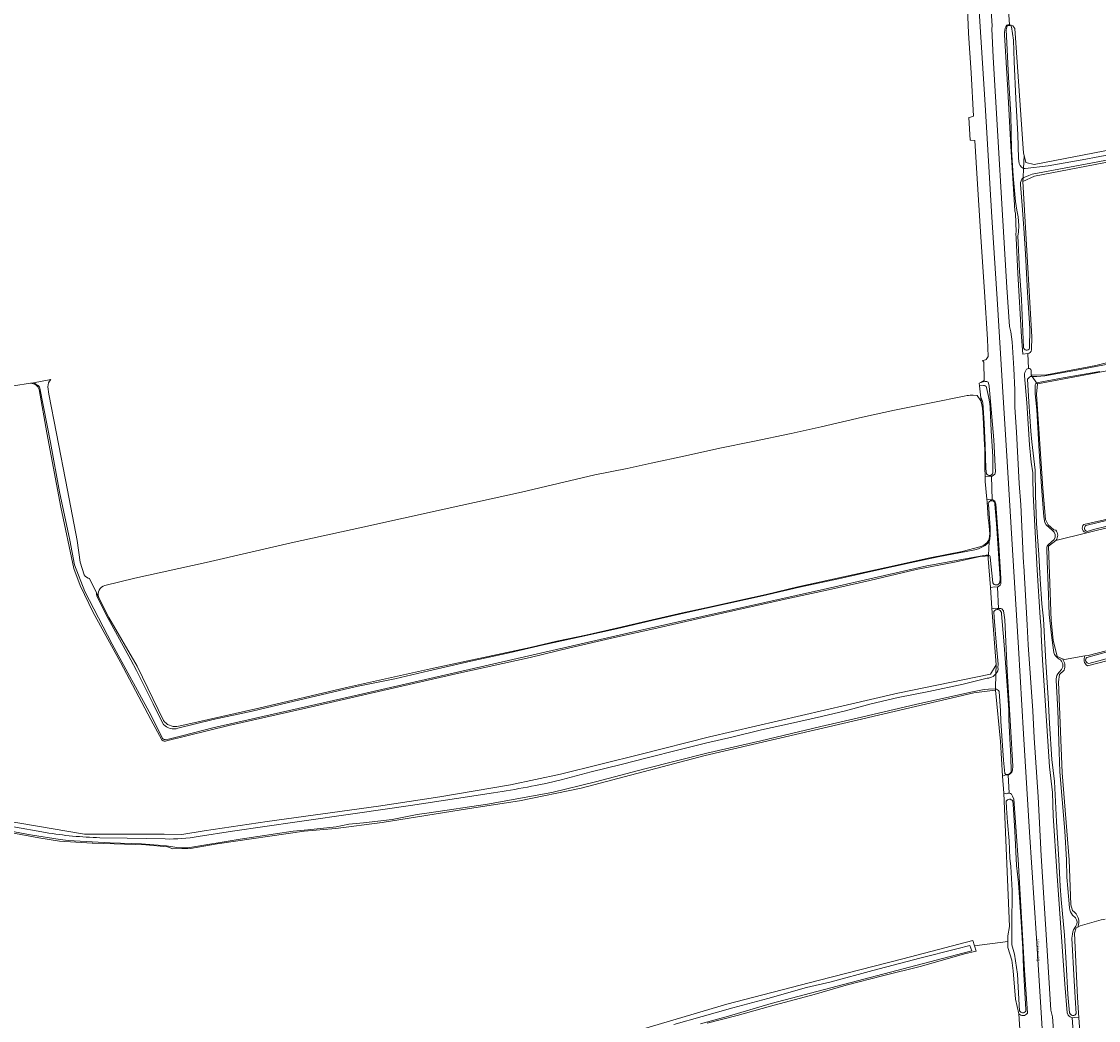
# Model space of a CAD drawing. Header units: metres. Extents: x 149984 to 156489, y 469398 to 478068.
# Tile 11 of 256: x 150955 to 151267, y 471612 to 471901. Entities that reach past the tile are written whole.
import ezdxf
from ezdxf.enums import TextEntityAlignment as Align

# ---------------------------------------------------------------- set-up
doc = ezdxf.new("R2010")
doc.units = ezdxf.units.M
doc.header["$LTSCALE"] = 0.75
for name, color, linetype, lineweight in [('B-WE-GR-GRAS-GV', 252, 'Continuous', 13), ('B-WE-OG-TERREIN_ERF-GV', 252, 'Continuous', 18), ('B-WE-OG-TERREIN_OEVER-GV', 252, 'Continuous', 18), ('B-WE-OG-TOPOGRAFIE-T18', 7, 'Continuous', 18), ('B-WE-OG-WATER-GV', 252, 'Continuous', 18), ('B-WE-OG-WATER_SLOOT-GV', 252, 'Continuous', 18), ('B-WE-OG-WEG-GV', 252, 'Continuous', 18), ('B-WE-VH-GESLOTENVERHARDING_ASFALT-GV', 252, 'Continuous', 18)]:
    doc.layers.add(name, color=color, linetype=linetype, lineweight=lineweight)
doc.styles.add('NLCS-ISO-M500-T18', font='NLCS-ISO.ttf', dxfattribs={"height": 0.9})

msp = doc.modelspace()

# ---------------------------------------------------------------- linework, layer by layer
at = {"layer": 'B-WE-GR-GRAS-GV', "flags": 128}
for points in [[(151240.505, 471907.575), (151241.025, 471900.28)], [(151242.504, 471899.228), (151245.021, 471863.095), (151245.188, 471862.46), (151245.735, 471860.371), (151248.116, 471859.815), (151271.149, 471864.246), (151298.863, 471869.577), (151301.245, 471869.842), (151384.853, 471866.931), (151558.684, 471862.698), (151591.81, 471861.879), (151637.53, 471860.184), (151650.23, 471859.736), (151652.691, 471860.926), (151652.988, 471886.188)], [(151658.487, 471848.818), (151658.384, 471850.187), (151657.352, 471855.038), (151655.597, 471856.38), (151580.143, 471858.651), (151510.056, 471860.302), (151416.848, 471862.16), (151313.214, 471865.773), (151300.312, 471866.392), (151292.88, 471865.05), (151248.185, 471856.483), (151244.882, 471854.935), (151246.987, 471818.217), (151247.462, 471809.931), (151247.391, 471806.121)], [(151247.284, 471800.261), (151247.256, 471798.783), (151251.695, 471798.886), (151265.986, 471801.549), (151278.993, 471804.857), (151286.289, 471806.26), (151293.413, 471807.629), (151298.058, 471807.93), (151304.42, 471808.406), (151315.162, 471808.254), (151322.461, 471808.438), (151329.678, 471807.963), (151395.277, 471806.374), (151490.96, 471803.324), (151585.82, 471801.466), (151590.265, 471801.369), (151606.784, 471801.308), (151616.466, 471801.324), (151633.206, 471800.876), (151645.505, 471800.169), (151657.042, 471799.918), (151660.139, 471801.26), (151660.552, 471821.491), (151658.925, 471843.023)], [(151246.25, 471805.024), (151246.516, 471800.732)], [(151585.532, 471757.55), (151586.027, 471759.742), (151586.279, 471771.283), (151585.885, 471782.465), (151585.904, 471783.041), (151586.25, 471793.282), (151586.426, 471798.514), (151583.253, 471798.923), (151500.415, 471800.317), (151314.69, 471805.816), (151303.24, 471805.456), (151296.658, 471804.825), (151288.814, 471803.743), (151249.055, 471796.26), (151248.784, 471793.284), (151250.587, 471765.966), (151251.399, 471756.951), (151252.21, 471755.418), (151253.833, 471753.975), (151254.358, 471753.905)], [(150957.464, 471796.432), (150952.452, 471795.666), (150935.402, 471792.448), (150897.835, 471784.508), (150884.391, 471781.655)], [(150995.503, 471693.094), (150992.301, 471699.001), (150983.504, 471715.636), (150975.586, 471730.009), (150971.823, 471737.835), (150969.995, 471742.811), (150966.227, 471760.546), (150962.176, 471782.094), (150959.962, 471794.672)], [(151228.682, 471792.904), (151227.835, 471792.697), (151218.312, 471790.746), (151207.704, 471788.624), (151198.366, 471786.612), (151186.425, 471783.82), (151177.742, 471781.921), (151166.625, 471779.566), (151157.065, 471777.624), (151147.091, 471775.415), (151137.148, 471773.299), (151130.259, 471771.788), (151120.841, 471769.892), (151099.621, 471764.887), (151077.187, 471759.931), (151053.65, 471754.752), (151032.943, 471750.175), (151008.322, 471744.495), (150987.663, 471739.965), (150978.971, 471737.844)], [(151233.909, 471769.407), (151233.877, 471772.041), (151233.796, 471777.492), (151233.78, 471778.555), (151233.339, 471786.62), (151233.179, 471789.271), (151232.878, 471790.637), (151232.713, 471791.384), (151231.628, 471792.867), (151230.444, 471792.986)], [(151234.469, 471750.286), (151235.096, 471751.201), (151235.112, 471751.341), (151235.283, 471752.862), (151234.954, 471756.064), (151234.831, 471757.261), (151234.467, 471762.119), (151234.398, 471762.861), (151233.926, 471767.951), (151233.909, 471769.407)], [(151262.464, 471755.523), (151268.451, 471756.878), (151277.2, 471759.042), (151287.487, 471761.552), (151294.372, 471762.903)], [(151285.29, 471758.543), (151263.373, 471753.147), (151254.4, 471750.937), (151252.316, 471749.283), (151253.066, 471727.712), (151253.606, 471722.031), (151254.797, 471717.269), (151256.345, 471716.64), (151256.913, 471716.409), (151262.83, 471717.432), (151263.793, 471717.599), (151279.006, 471721.568)], [(151254.4, 471750.937), (151263.373, 471753.147)], [(150999.838, 471696.991), (151002.141, 471697.457), (151023.538, 471702.353), (151048.908, 471708.304), (151073.232, 471713.724), (151102.104, 471719.904), (151109.851, 471721.698), (151118.313, 471723.488), (151127.118, 471725.515), (151136.268, 471727.598), (151146.239, 471729.939), (151154.424, 471731.666), (151162.57, 471733.489), (151170.498, 471735.22), (151179.643, 471737.427), (151192.912, 471740.364), (151205.226, 471743.089), (151217.914, 471745.901), (151227.267, 471747.737), (151232.395, 471749.069)], [(150944.558, 471670.655), (150973.069, 471665.804), (150987.878, 471665.804), (150996.134, 471665.804), (151001.24, 471665.719), (151007.708, 471666.74), (151026.007, 471669.464), (151058.263, 471673.89), (151075.934, 471676.62), (151096.449, 471680.063), (151110.963, 471683.152), (151134.289, 471688.949), (151154.116, 471694.042), (151194.015, 471703.254), (151208.609, 471706.685), (151235.458, 471712.188), (151237.075, 471714.827), (151235.877, 471731.29), (151235.439, 471737.312), (151234.83, 471745.674), (151234.777, 471746.402), (151233.915, 471746.34), (151232.487, 471746.237), (151231.598, 471746.019), (151225.061, 471744.657), (151213.978, 471742.534), (151200.503, 471739.304), (151188.603, 471736.571), (151177.366, 471734.171), (151162.978, 471731.022), (151150.628, 471728.181), (151138.813, 471725.536), (151126.611, 471722.756), (151113.612, 471719.755), (151102.112, 471717.023), (151081.491, 471712.477), (151059.517, 471707.413), (151036.326, 471702.142), (151014.822, 471697.294), (150996.849, 471692.84)], [(150977.173, 471734.422), (150978.186, 471732.356), (150980.126, 471728.583), (150988.27, 471714.447), (150995.908, 471698.777)], [(151479.249, 471642.472), (151479.932, 471655.028), (151480.711, 471669.362), (151481.756, 471685.235), (151483.27, 471714.788), (151482.797, 471715.798), (151481.808, 471716.458), (151303.761, 471720.792), (151298.435, 471720.807), (151291.856, 471720.583), (151286.896, 471720.218), (151282.98, 471719.643), (151263.531, 471714.618)], [(151262.83, 471717.432), (151256.913, 471716.409), (151256.345, 471716.64)], [(151256.843, 471713.284), (151255.463, 471712.02), (151255.202, 471709.932), (151256.247, 471683.564), (151258.217, 471658.344), (151258.701, 471645.344), (151259.275, 471643.673)], [(151129.745, 471607.844), (151159.108, 471616.525), (151185.576, 471623.419), (151210.087, 471629.632), (151230.343, 471634.994), (151230.815, 471633.427), (151240.529, 471634.691), (151240.529, 471636.327), (151240.993, 471639.055), (151239.323, 471677.633), (151238.999, 471682.593), (151238.343, 471692.612), (151236.897, 471707.506), (151236.045, 471707.421), (151230.684, 471706.74), (151196.896, 471698.825), (151152.81, 471688.612), (151116.894, 471679.165), (151099.021, 471675.505), (151084.553, 471673.207), (151059.276, 471669.207), (151045.829, 471667.42), (151036.637, 471666.654), (151011.53, 471662.995), (151003.785, 471661.633), (150998.623, 471661.565), (150997.147, 471662.143), (150990.849, 471662.739), (150975.444, 471663.165), (150975.236, 471663.189), (150965.817, 471663.793), (150959.835, 471664.74), (150945.113, 471667.421)], [(151267.525, 471640.945), (151261.468, 471639.236), (151260.787, 471638.889), (151260.278, 471638.63), (151259.838, 471637.148), (151260.656, 471618.503), (151261.051, 471612.604), (151261.32, 471608.587), (151261.422, 471607.066), (151262.076, 471591.877), (151262.572, 471589.812), (151263.496, 471588.786), (151264.089, 471588.674), (151265.168, 471588.47), (151271.959, 471588.823)], [(151260.787, 471638.889), (151261.468, 471639.236), (151267.525, 471640.945), (151268.676, 471641.197)], [(151244.254, 471604.797), (151243.674, 471613.781), (151242.691, 471618.016), (151242.003, 471626.176), (151241.645, 471629.319), (151240.529, 471632.944), (151240.529, 471634.691), (151230.815, 471633.427), (151231.287, 471631.86), (151227.982, 471631.161), (151215.508, 471627.57), (151204.205, 471624.79), (151193.708, 471622.002), (151184.445, 471619.333), (151171.768, 471615.929), (151162.116, 471613.282), (151153.454, 471611.079)]]:
    msp.add_lwpolyline(points, dxfattribs=at)
at = {"layer": 'B-WE-GR-GRAS-GV'}
for points in [[(151241.025, 471900.28, -0.3030164), (151242.504, 471899.228)], [(151247.391, 471806.121, -0.3235011), (151246.25, 471805.024)], [(151246.516, 471800.732, -0.3188631), (151247.284, 471800.261)], [(150959.962, 471794.672, 0.3165159), (150957.464, 471796.432)], [(151230.444, 471792.986, 0.0103518), (151228.682, 471792.904)], [(151254.358, 471753.905, -0.3827305), (151254.4, 471750.937)], [(151263.373, 471753.147, -0.6534287), (151262.464, 471755.523)], [(151232.395, 471749.069, 0.1121914), (151234.469, 471750.286)], [(150978.971, 471737.844, 0.4376488), (150977.173, 471734.422)], [(151256.345, 471716.64, -0.2188462), (151256.843, 471713.284)], [(151263.531, 471714.618, -0.3979254), (151262.83, 471717.432)], [(150995.908, 471698.777, 0.2705522), (150999.838, 471696.991)], [(150996.849, 471692.84, -0.2977912), (150995.503, 471693.094)], [(151259.275, 471643.673, -0.353253), (151260.787, 471638.889)]]:
    msp.add_lwpolyline(points, format="xyb", dxfattribs=at)
at = {"layer": 'B-WE-OG-TERREIN_ERF-GV', "flags": 128}
for points in [[(151233.926, 471767.951), (151234.398, 471762.861), (151235.35, 471762.67), (151235.79, 471762.68), (151235.979, 471762.674), (151235.761, 471769.549), (151235.661, 471769.538), (151235.4, 471769.51), (151233.909, 471769.407)], [(151235.877, 471731.29), (151237.03, 471731.08), (151237.37, 471731.19), (151237.81, 471731.21), (151237.46, 471737.39), (151236.71, 471737.46), (151235.439, 471737.312)], [(151239.96, 471682.97), (151238.999, 471682.593), (151239.323, 471677.633), (151240.15, 471677.53), (151240.49, 471677.64), (151240.89, 471677.64), (151240.577, 471682.996), (151240.36, 471682.96)], [(151259.83, 471608.67), (151261.32, 471608.587), (151261.051, 471612.604), (151259.7, 471612.65), (151259.3, 471612.6), (151259.115, 471612.623), (151259.429, 471608.67)]]:
    msp.add_lwpolyline(points, close=True, dxfattribs=at)
at = {"layer": 'B-WE-OG-TERREIN_OEVER-GV', "flags": 128}
for points in [[(151241.025, 471900.28), (151240.48, 471900.28), (151240.22, 471900.16), (151239.91, 471899.76), (151239.69, 471899.29), (151239.53, 471898.21), (151239.49, 471897.45), (151240.47, 471881.4), (151241.36, 471865.02), (151242.44, 471848.15), (151242.49, 471846.28), (151242.68, 471845.78), (151242.91, 471840.2), (151242.86, 471839.8), (151242.88, 471838.48), (151243.35, 471828.25), (151244.49, 471809.89), (151244.85, 471804.89), (151246.25, 471805.024)], [(151245.081, 471806.855), (151244.858, 471811.474), (151244.471, 471820.717), (151243.862, 471828.892), (151243.423, 471839.183), (151243.549, 471840.203), (151243.705, 471842.119), (151243.537, 471844.679), (151243.061, 471846.585), (151242.724, 471849.102), (151242.09, 471856.533), (151241.606, 471864.045), (151241.332, 471874.219), (151240.704, 471885.159), (151240.177, 471895.101), (151240.06, 471898.86), (151240.172, 471899.621)], [(151241.582, 471899.764), (151242.182, 471895.812), (151242.285, 471889.657), (151242.836, 471878.852), (151243.38, 471868.527), (151243.563, 471861.712), (151243.679, 471860.783)], [(151245.034, 471858.67), (151245.188, 471862.46), (151245.021, 471863.095), (151242.504, 471899.228)], [(151276.055, 471862.456), (151266.092, 471860.511), (151255.282, 471858.435), (151247.564, 471857.022), (151246.588, 471856.634), (151244.923, 471855.947), (151244.882, 471854.935), (151248.185, 471856.483), (151292.88, 471865.05)], [(151271.149, 471864.246), (151248.116, 471859.815), (151245.735, 471860.371), (151245.188, 471862.46), (151245.034, 471858.67), (151245.482, 471858.631), (151252.143, 471859.475), (151262.076, 471861.177), (151272.27, 471863.071)], [(151244.171, 471854.045), (151244.61, 471847.993), (151245.088, 471841.347), (151245.625, 471833.904), (151246.164, 471822.721), (151246.84, 471812.283), (151246.789, 471806.585)], [(151247.391, 471806.121), (151247.462, 471809.931), (151246.987, 471818.217), (151244.882, 471854.935), (151244.923, 471855.947)], [(151278.993, 471804.857), (151265.986, 471801.549), (151251.695, 471798.886), (151247.256, 471798.783), (151247.517, 471798.417), (151248.887, 471798.443), (151251.247, 471798.584), (151261.486, 471800.397), (151271.041, 471802.278)], [(151246.516, 471800.732), (151246.16, 471800.65), (151245.89, 471800.57), (151245.6, 471799.92), (151245.42, 471799.56), (151245.33, 471799.14), (151245.3, 471798.62), (151245.97, 471790.75), (151246.82, 471778.64), (151247.25, 471773.59), (151247.72, 471770.52), (151247.74, 471768.82), (151247.86, 471764.36), (151249.02, 471742.32), (151249.89, 471728.59), (151250.17, 471725.04), (151250.18, 471724.3), (151250.13, 471723.66), (151250.57, 471716.26), (151251.83, 471697.19), (151252.58, 471685.32), (151253.39, 471677.87), (151253.62, 471671.12), (151254.72, 471655.09), (151257.02, 471622.35), (151257.68, 471614.04), (151257.93, 471613.4), (151258.23, 471613.09), (151258.58, 471612.83), (151258.98, 471612.64), (151259.115, 471612.623), (151259.3, 471612.6), (151259.7, 471612.65), (151261.051, 471612.604), (151260.656, 471618.503), (151259.838, 471637.148), (151260.278, 471638.63), (151260.787, 471638.889)], [(151267.146, 471799.898), (151256.525, 471798.038), (151248.83, 471796.575), (151249.055, 471796.26), (151288.814, 471803.743)], [(151258.369, 471614.006), (151257.881, 471619.329), (151257.382, 471628.467), (151256.904, 471636.519), (151255.986, 471646.876), (151255.667, 471650.735), (151255.236, 471658.331), (151254.579, 471669.507), (151253.979, 471681.056), (151253.237, 471687.47), (151252.597, 471697.906), (151252.133, 471705.313), (151251.476, 471715.663), (151250.8, 471728.186), (151250.375, 471732.504), (151249.908, 471739.64), (151249.444, 471746.807), (151248.843, 471755.806), (151248.483, 471764.068), (151248.392, 471771.245), (151247.47, 471779.447), (151247.168, 471782.524), (151246.563, 471791.038), (151246.221, 471797.595)], [(151247.517, 471798.417), (151247.256, 471798.783), (151247.284, 471800.261)], [(150958.335, 471796.59), (150957.464, 471796.432)], [(150959.362, 471795.887), (150958.563, 471796.459)], [(150959.962, 471794.672), (150962.176, 471782.094), (150966.227, 471760.546), (150969.995, 471742.811), (150971.823, 471737.835), (150975.586, 471730.009), (150983.504, 471715.636), (150992.301, 471699.001), (150995.503, 471693.094)], [(150995.52, 471693.732), (150992.322, 471700.196), (150981.1, 471720.859), (150973.163, 471736.073), (150970.12, 471743.878), (150968.796, 471751.028), (150965.782, 471765.001), (150963.187, 471779.267), (150960.084, 471795.031)], [(151232.878, 471790.637), (151233.179, 471789.271), (151233.339, 471786.62), (151233.78, 471778.555), (151233.796, 471777.492), (151233.877, 471772.041), (151233.909, 471769.407), (151235.4, 471769.51), (151235.661, 471769.538), (151235.761, 471769.549), (151235.96, 471769.57), (151236.39, 471769.79), (151236.71, 471770.1), (151236.88, 471770.74), (151236.85, 471772.42), (151236.4, 471780.05), (151235.08, 471795.63), (151234.89, 471796.45), (151234.77, 471796.73), (151234.6, 471796.9), (151234.38, 471796.96), (151234.12, 471796.96), (151233.88, 471796.95), (151233.38, 471796.9), (151232.99, 471796.8), (151232.661, 471796.688), (151232.237, 471796.46), (151232.318, 471795.723), (151233.406, 471795.809)], [(151234.352, 471795.213), (151234.902, 471792.587), (151235.269, 471790.543), (151235.398, 471789.382), (151235.663, 471782.701), (151236.137, 471775.251), (151236.133, 471770.445)], [(151248.458, 471795.705), (151248.441, 471793.377), (151248.863, 471788.742), (151249.566, 471776.73), (151250.208, 471766.568), (151250.936, 471757.733), (151251.254, 471756.101), (151251.586, 471755.389), (151252.518, 471754.541), (151253.432, 471753.832)], [(151254.358, 471753.905), (151253.833, 471753.975), (151252.21, 471755.418), (151251.399, 471756.951), (151250.587, 471765.966), (151248.784, 471793.284), (151249.055, 471796.26), (151248.83, 471796.575)], [(151232.701, 471792.244), (151232.878, 471790.637)], [(151234.345, 471770.239), (151234.225, 471770.989), (151234.155, 471771.627), (151233.916, 471778.452), (151233.642, 471784.892), (151233.218, 471790.801)], [(151583.361, 471755.688), (151487.793, 471758.033), (151348.86, 471761.459), (151296.568, 471763.442), (151294.372, 471762.903), (151287.487, 471761.552), (151277.2, 471759.042), (151268.451, 471756.878), (151262.464, 471755.523)], [(151234.876, 471746.637), (151234.83, 471745.674), (151235.439, 471737.312), (151236.71, 471737.46), (151237.46, 471737.39), (151238.28, 471737.94), (151238.43, 471738.37), (151238.46, 471738.76), (151238.44, 471739.9), (151237.86, 471749.68), (151237.05, 471761.42), (151236.71, 471762.32), (151236.49, 471762.51), (151236.13, 471762.67), (151235.979, 471762.674), (151235.79, 471762.68), (151235.35, 471762.67), (151234.398, 471762.861), (151234.467, 471762.119), (151234.831, 471757.261), (151234.954, 471756.064), (151235.283, 471752.862), (151235.112, 471751.341), (151235.096, 471751.201), (151235.062, 471750.502), (151235.253, 471751.326), (151235.419, 471752.366), (151235.344, 471754.632), (151234.85, 471761.273)], [(151236.747, 471761.451), (151237.252, 471755.805), (151237.628, 471749.972), (151238.192, 471741.236), (151238.264, 471739.916), (151238.156, 471738.743)], [(151263.084, 471755.222), (151283.395, 471760.208)], [(151263.373, 471753.147), (151285.29, 471758.543), (151295.807, 471760.925), (151416.259, 471757.088), (151453.102, 471756.692), (151505.225, 471755.038), (151585.527, 471753.583), (151662.111, 471751.259), (151814.137, 471748.011)], [(151278.419, 471757.299), (151265.661, 471754.147), (151263.476, 471753.526)], [(151000.13, 471696.497), (151010.34, 471699.04), (151021.658, 471701.462), (151031.754, 471703.884), (151051.855, 471708.544), (151062.951, 471710.808), (151072.809, 471713.166), (151084.991, 471715.918), (151096.069, 471718.339), (151105.962, 471720.671), (151116.586, 471722.991), (151127.134, 471725.322), (151137.785, 471727.817), (151147.549, 471730.04), (151158.959, 471732.505), (151169.43, 471734.819), (151180.182, 471737.383), (151191.462, 471739.788), (151201.67, 471742.096), (151212.242, 471744.449), (151220.337, 471746.19), (151230.952, 471748.232), (151231.957, 471748.478), (151233.899, 471749.454), (151234.788, 471750.185), (151235.062, 471750.502), (151235.096, 471751.201), (151234.469, 471750.286)], [(151253.886, 471751.176), (151252.262, 471749.736)], [(151256.345, 471716.64), (151254.797, 471717.269), (151253.606, 471722.031), (151253.066, 471727.712), (151252.316, 471749.283), (151254.4, 471750.937)], [(151232.395, 471749.069), (151227.267, 471747.737), (151217.914, 471745.901), (151205.226, 471743.089), (151192.912, 471740.364), (151179.643, 471737.427), (151170.498, 471735.22), (151162.57, 471733.489), (151154.424, 471731.666), (151146.239, 471729.939), (151136.268, 471727.598), (151127.118, 471725.515), (151118.313, 471723.488), (151109.851, 471721.698), (151102.104, 471719.904), (151073.232, 471713.724), (151048.908, 471708.304), (151023.538, 471702.353), (151002.141, 471697.457), (150999.838, 471696.991)], [(151251.775, 471748.678), (151251.925, 471744.9), (151252.204, 471737.751), (151252.509, 471729.483), (151253.177, 471723.447), (151253.729, 471719.093)], [(151234.83, 471745.674), (151234.876, 471746.637), (151234.253, 471746.65), (151233.569, 471746.589), (151231.396, 471746.202), (151217.066, 471743.539), (151188.269, 471736.999), (151133.765, 471724.828), (151052.406, 471706.174), (151010.205, 471696.65), (151001.606, 471694.4), (150997.372, 471693.342), (150996.404, 471693.194)], [(150996.849, 471692.84), (151014.822, 471697.294), (151036.326, 471702.142), (151059.517, 471707.413), (151081.491, 471712.477), (151102.112, 471717.023), (151113.612, 471719.755), (151126.611, 471722.756), (151138.813, 471725.536), (151150.628, 471728.181), (151162.978, 471731.022), (151177.366, 471734.171), (151188.603, 471736.571), (151200.503, 471739.304), (151213.978, 471742.534), (151225.061, 471744.657), (151231.598, 471746.019), (151232.487, 471746.237), (151233.915, 471746.34), (151234.777, 471746.402), (151234.83, 471745.674)], [(151236.11, 471738.602), (151235.404, 471746.041)], [(150995.908, 471698.777), (150988.27, 471714.447), (150980.126, 471728.583), (150978.186, 471732.356), (150977.173, 471734.422), (150976.568, 471735.657)], [(150976.663, 471734.812), (150979.353, 471729.342), (150986.517, 471716.312), (150988.165, 471713.177), (150992.967, 471703.56), (150994.886, 471699.594), (150995.979, 471697.609)], [(151236.906, 471707.874), (151236.897, 471707.506), (151238.343, 471692.612), (151238.999, 471682.593), (151239.96, 471682.97), (151240.36, 471682.96), (151240.577, 471682.996), (151240.72, 471683.02), (151241.152, 471683.301), (151241.35, 471683.43), (151241.67, 471683.8), (151241.88, 471684.36), (151241.98, 471685.52), (151241.31, 471697.13), (151240.34, 471713.26), (151239.6, 471727.87), (151239.48, 471729.26), (151239.2, 471730.5), (151238.75, 471731.09), (151238.49, 471731.19), (151238.17, 471731.22), (151237.81, 471731.21), (151237.37, 471731.19), (151237.03, 471731.08), (151235.877, 471731.29), (151237.075, 471714.827), (151237.013, 471712.272)], [(151237.649, 471714.121), (151237.661, 471715.065), (151237.178, 471720.299), (151236.509, 471728.624), (151236.453, 471730.354)], [(151238.654, 471730.004), (151238.671, 471729.665), (151239.369, 471721.835), (151239.794, 471715.487), (151240.307, 471708.88), (151240.754, 471701.693), (151240.807, 471698.995), (151241.101, 471693.472), (151241.332, 471688.151), (151241.422, 471683.984)], [(151812.516, 471713.363), (151803.098, 471713.122), (151775.961, 471713.3), (151711.502, 471714.226), (151682.034, 471714.887), (151674.157, 471715.049), (151662.632, 471715.61), (151653.4, 471715.726), (151640.701, 471716.018), (151629.838, 471716.132), (151620.058, 471716.159), (151578.912, 471717.004), (151520.34, 471718.327), (151298.619, 471723.883), (151293.327, 471723.619), (151279.006, 471721.568), (151263.793, 471717.599), (151262.83, 471717.432)], [(151263.343, 471717.033), (151273.156, 471719.725)], [(151263.531, 471714.618), (151282.98, 471719.643), (151286.896, 471720.218), (151291.856, 471720.583), (151298.435, 471720.807), (151303.761, 471720.792), (151481.808, 471716.458), (151483.004, 471716.35)], [(151481.231, 471717.244), (151473.067, 471717.529), (151456.326, 471717.83), (151440.421, 471718.142), (151423.461, 471718.482), (151406.321, 471718.792), (151398.408, 471718.95), (151387.092, 471719.414), (151380.087, 471719.596), (151367.356, 471720.191), (151356.962, 471720.194), (151343.047, 471720.492), (151335.979, 471720.71), (151328.909, 471720.977), (151317.313, 471721.204), (151308.011, 471721.345), (151299.615, 471721.419), (151289.901, 471721.4), (151287.198, 471720.877), (151282.046, 471720.011), (151274.353, 471718.093), (151264.004, 471715.238)], [(151254.845, 471716.887), (151255.396, 471716.532)], [(151236.206, 471711.525), (151237.013, 471712.272), (151237.075, 471714.827), (151235.458, 471712.188), (151208.609, 471706.685), (151194.015, 471703.254), (151154.116, 471694.042), (151134.289, 471688.949), (151110.963, 471683.152), (151096.449, 471680.063), (151075.934, 471676.62), (151058.263, 471673.89), (151026.007, 471669.464), (151007.708, 471666.74), (151001.24, 471665.719), (150996.134, 471665.804), (150987.878, 471665.804), (150973.069, 471665.804), (150944.558, 471670.655)], [(151256.069, 471713.474), (151255.374, 471712.72), (151254.953, 471712.245)], [(151111.088, 471681.529), (151119.847, 471683.864), (151128.492, 471685.948), (151136.436, 471687.993), (151144.852, 471690.126), (151152.89, 471692.129), (151160.978, 471693.973), (151169.176, 471696.037), (151177.545, 471697.882), (151186.552, 471699.9), (151193.523, 471701.533), (151200.933, 471703.556), (151208.77, 471705.355), (151217.592, 471707.107), (151227.603, 471709.263), (151234.505, 471710.988)], [(151254.474, 471710.318), (151254.973, 471701.702), (151255.318, 471689.637), (151255.576, 471683.834), (151256.258, 471675.832), (151257.033, 471666.63), (151257.455, 471658.337), (151257.556, 471653.297), (151257.908, 471650.104), (151258.381, 471644.433)], [(151259.275, 471643.673), (151258.701, 471645.344), (151258.217, 471658.344), (151256.247, 471683.564), (151255.202, 471709.932), (151255.463, 471712.02), (151256.843, 471713.284)], [(150717.816, 471709.707), (150725.492, 471708.041), (150741.774, 471705.792), (150759.3, 471702.824), (150776.405, 471700.239), (150796.411, 471696.965), (150814.502, 471693.509), (150832.908, 471689.718), (150846.998, 471686.856), (150865.97, 471683.506), (150884.625, 471680.193), (150901.817, 471677.139), (150921.228, 471673.492), (150939.894, 471670.256), (150952.021, 471668.055), (150961.794, 471666.255)], [(150945.113, 471667.421), (150959.835, 471664.74), (150965.817, 471663.793), (150975.236, 471663.189), (150975.444, 471663.165), (150990.849, 471662.739), (150997.147, 471662.143), (150998.623, 471661.565), (151003.785, 471661.633), (151011.53, 471662.995), (151036.637, 471666.654), (151045.829, 471667.42), (151059.276, 471669.207), (151084.553, 471673.207), (151099.021, 471675.505), (151116.894, 471679.165), (151152.81, 471688.612), (151196.896, 471698.825), (151230.684, 471706.74), (151236.045, 471707.421), (151236.897, 471707.506), (151236.906, 471707.874), (151234.883, 471707.837), (151233.655, 471707.702), (151229.781, 471706.933), (151213.799, 471703.406), (151196.822, 471699.399), (151186.355, 471696.996), (151168.949, 471692.857), (151153.289, 471689.26), (151135.323, 471684.763), (151121.026, 471681.003), (151108.444, 471677.828), (151089.788, 471674.506), (151072.874, 471671.989), (151069.381, 471671.492), (151062.173, 471670.037), (151053.893, 471669.109), (151049.624, 471668.716), (151045.967, 471667.884), (151037.764, 471667.022), (151033.543, 471666.63), (151018.132, 471664.381), (151003.008, 471661.864), (151001.228, 471661.873), (150999.811, 471661.921), (150996.796, 471662.381), (150989.608, 471663.032), (150980.476, 471663.271), (150968.32, 471663.999), (150965.997, 471664.271), (150957.401, 471665.633), (150944.478, 471668.003)], [(151239.615, 471683.396), (151239.239, 471687.194), (151238.483, 471698.506), (151238.376, 471701.575), (151237.971, 471707.129)], [(151005.988, 471665.077), (151015.904, 471666.646), (151034.618, 471669.335), (151052.086, 471671.872), (151067.516, 471674.13), (151080.793, 471676.15), (151091.523, 471677.796)], [(151240.89, 471677.64), (151240.49, 471677.64), (151240.15, 471677.53), (151239.323, 471677.633), (151240.993, 471639.055), (151240.529, 471636.327), (151240.529, 471634.691), (151240.529, 471632.944), (151241.645, 471629.319), (151242.003, 471626.176), (151242.691, 471618.016), (151243.674, 471613.781)], [(151246.154, 471613.93), (151245.37, 471626.44), (151243.51, 471658.42), (151242.22, 471675.99), (151241.89, 471676.84), (151241.59, 471677.35), (151241.29, 471677.59), (151240.89, 471677.64)], [(151243.313, 471625.248), (151242.468, 471631.048), (151241.665, 471633.759), (151241.665, 471639.038), (151241.758, 471649.491), (151241.355, 471656.478), (151241.109, 471658.893), (151240.894, 471663.862), (151240.398, 471669.282), (151240.098, 471673.354), (151240.018, 471675.369)], [(151241.899, 471675.402), (151242.054, 471674.457), (151242.48, 471666.653), (151243.032, 471656.692), (151243.552, 471651.665), (151243.957, 471646.057), (151244.48, 471638.911), (151244.841, 471632.608), (151245.039, 471626.957), (151245.442, 471619.954), (151245.745, 471614.998), (151245.674, 471614.5)], [(150977.511, 471664.761), (150985.399, 471664.598), (150996.464, 471664.416)], [(151259.241, 471642.374), (151260.074, 471641.584)], [(151260.184, 471639.102), (151259.525, 471638.063)], [(151259.034, 471635.63), (151259.752, 471623.274), (151260.238, 471615.281), (151260.304, 471613.808)], [(151153.454, 471611.079), (151162.116, 471613.282), (151171.768, 471615.929), (151184.445, 471619.333), (151193.708, 471622.002), (151204.205, 471624.79), (151215.508, 471627.57), (151227.982, 471631.161), (151231.287, 471631.86), (151230.815, 471633.427), (151230.343, 471634.994), (151210.087, 471629.632), (151185.576, 471623.419), (151159.108, 471616.525), (151129.745, 471607.844)], [(151143.709, 471610.614), (151151.991, 471612.996), (151160.804, 471615.505), (151171.021, 471618.194), (151182.18, 471621.403), (151189.351, 471622.968), (151201.353, 471626.311), (151215.029, 471629.858), (151225.681, 471632.581), (151229.539, 471633.586), (151230.056, 471631.962), (151227.428, 471631.356), (151171.97, 471616.782), (151159.576, 471613.096), (151151.5, 471610.872)], [(151243.874, 471614.651), (151243.463, 471621.428), (151243.313, 471625.248)]]:
    msp.add_lwpolyline(points, dxfattribs=at)
at = {"layer": 'B-WE-OG-TERREIN_OEVER-GV'}
for points in [[(151240.172, 471899.621, -0.6265622), (151241.582, 471899.764)], [(151242.504, 471899.228, 0.3030164), (151241.025, 471900.28)], [(151243.679, 471860.783, 0.2668687), (151245.034, 471858.67)], [(151244.923, 471855.947, 0.2130065), (151244.171, 471854.045)], [(151246.789, 471806.585, -0.7900923), (151245.081, 471806.855)], [(151246.25, 471805.024, 0.3235011), (151247.391, 471806.121)], [(151247.284, 471800.261, 0.3188631), (151246.516, 471800.732)], [(151246.221, 471797.595, -0.3068455), (151247.517, 471798.417)], [(150957.464, 471796.432, -0.3165159), (150959.962, 471794.672)], [(150958.563, 471796.459, 0.0344508), (150958.335, 471796.59)], [(150960.084, 471795.031, 0.2789755), (150959.362, 471795.887)], [(151233.406, 471795.809, -0.3350344), (151234.352, 471795.213)], [(151248.83, 471796.575, 0.2775482), (151248.458, 471795.705)], [(151233.218, 471790.801, 0.1130008), (151232.701, 471792.244)], [(151236.133, 471770.445, -0.6576237), (151234.345, 471770.239)], [(151234.85, 471761.273, -1.0975048), (151236.747, 471761.451)], [(151254.4, 471750.937, 0.3827305), (151254.358, 471753.905)], [(151262.464, 471755.523, 0.6534287), (151263.373, 471753.147)], [(151263.476, 471753.526, -0.6526905), (151263.084, 471755.222)], [(151253.432, 471753.832, -0.3981657), (151253.886, 471751.176)], [(151234.469, 471750.286, -0.1121914), (151232.395, 471749.069)], [(151252.262, 471749.736, 0.2089828), (151251.775, 471748.678)], [(151235.404, 471746.041, 0.3348078), (151234.876, 471746.637)], [(151238.156, 471738.743, -0.647696), (151236.11, 471738.602)], [(150976.568, 471735.657, 0.0750724), (150976.663, 471734.812)], [(151236.453, 471730.354, -0.6599909), (151238.654, 471730.004)], [(151253.729, 471719.093, 0.2047836), (151254.845, 471716.887)], [(151255.396, 471716.532, -0.4347019), (151256.069, 471713.474)], [(151256.843, 471713.284, 0.2188462), (151256.345, 471716.64)], [(151262.83, 471717.432, 0.3979254), (151263.531, 471714.618)], [(151264.004, 471715.238, -0.6388543), (151263.343, 471717.033)], [(151237.013, 471712.272, 0.2537484), (151237.649, 471714.121)], [(151234.505, 471710.988, 0.123041), (151236.206, 471711.525)], [(151254.953, 471712.245, 0.1354586), (151254.474, 471710.318)], [(151237.971, 471707.129, 0.2277343), (151236.906, 471707.874)], [(150999.838, 471696.991, -0.2705522), (150995.908, 471698.777)], [(150995.979, 471697.609, 0.3062064), (151000.13, 471696.497)], [(150995.503, 471693.094, 0.2977912), (150996.849, 471692.84)], [(150996.404, 471693.194, -0.2363686), (150995.52, 471693.732)], [(151241.422, 471683.984, -0.5979575), (151239.615, 471683.396)], [(151091.523, 471677.796, 0.022924), (151111.088, 471681.529)], [(151240.018, 471675.369, -0.5778653), (151241.899, 471675.402)], [(150961.794, 471666.255, 0.0317194), (150977.511, 471664.761)], [(150996.464, 471664.416, 0.049269), (151005.988, 471665.077)], [(151258.381, 471644.433, 0.1533022), (151259.241, 471642.374)], [(151260.787, 471638.889, 0.353253), (151259.275, 471643.673)], [(151260.074, 471641.584, -0.3279245), (151260.184, 471639.102)], [(151259.525, 471638.063, 0.0497792), (151259.034, 471635.63)], [(151243.674, 471613.781, 0.4922112), (151246.154, 471613.93)], [(151245.674, 471614.5, -0.5763461), (151243.874, 471614.651)], [(151260.304, 471613.808, -0.6565979), (151258.369, 471614.006)]]:
    msp.add_lwpolyline(points, format="xyb", dxfattribs=at)
at = {"layer": 'B-WE-OG-WATER-GV', "flags": 128}
for points in [[(151271.041, 471802.278), (151261.486, 471800.397), (151251.247, 471798.584), (151248.887, 471798.443), (151247.517, 471798.417), (151248.83, 471796.575), (151256.525, 471798.038), (151267.146, 471799.898)], [(151240.018, 471675.369), (151240.098, 471673.354), (151240.398, 471669.282), (151240.894, 471663.862), (151241.109, 471658.893), (151241.355, 471656.478), (151241.758, 471649.491), (151241.665, 471639.038), (151241.665, 471633.759), (151242.468, 471631.048), (151243.313, 471625.248)], [(151245.674, 471614.5), (151245.745, 471614.998), (151245.442, 471619.954), (151245.039, 471626.957), (151244.841, 471632.608), (151244.48, 471638.911), (151243.957, 471646.057), (151243.552, 471651.665), (151243.032, 471656.692), (151242.48, 471666.653), (151242.054, 471674.457), (151241.899, 471675.402)], [(151243.313, 471625.248), (151243.463, 471621.428), (151243.874, 471614.651)]]:
    msp.add_lwpolyline(points, dxfattribs=at)
at = {"layer": 'B-WE-OG-WATER-GV'}
for points in [[(151241.899, 471675.402, 0.5778653), (151240.018, 471675.369)], [(151243.874, 471614.651, 0.5763461), (151245.674, 471614.5)]]:
    msp.add_lwpolyline(points, format="xyb", dxfattribs=at)
at = {"layer": 'B-WE-OG-WATER_SLOOT-GV', "flags": 128}
for points in [[(151240.172, 471899.621), (151240.06, 471898.86), (151240.177, 471895.101), (151240.704, 471885.159), (151241.332, 471874.219), (151241.606, 471864.045), (151242.09, 471856.533), (151242.724, 471849.102), (151243.061, 471846.585), (151243.537, 471844.679), (151243.705, 471842.119), (151243.549, 471840.203), (151243.423, 471839.183), (151243.862, 471828.892), (151244.471, 471820.717), (151244.858, 471811.474), (151245.081, 471806.855)], [(151243.679, 471860.783), (151243.563, 471861.712), (151243.38, 471868.527), (151242.836, 471878.852), (151242.285, 471889.657), (151242.182, 471895.812), (151241.582, 471899.764)], [(151272.27, 471863.071), (151262.076, 471861.177), (151252.143, 471859.475), (151245.482, 471858.631), (151245.034, 471858.67), (151244.923, 471855.947), (151246.588, 471856.634), (151247.564, 471857.022), (151255.282, 471858.435), (151266.092, 471860.511), (151276.055, 471862.456)], [(151244.923, 471855.947), (151245.034, 471858.67)], [(151246.789, 471806.585), (151246.84, 471812.283), (151246.164, 471822.721), (151245.625, 471833.904), (151245.088, 471841.347), (151244.61, 471847.993), (151244.171, 471854.045)], [(151246.221, 471797.595), (151246.563, 471791.038), (151247.168, 471782.524), (151247.47, 471779.447), (151248.392, 471771.245), (151248.483, 471764.068), (151248.843, 471755.806), (151249.444, 471746.807), (151249.908, 471739.64), (151250.375, 471732.504), (151250.8, 471728.186), (151251.476, 471715.663), (151252.133, 471705.313), (151252.597, 471697.906), (151253.237, 471687.47), (151253.979, 471681.056), (151254.579, 471669.507), (151255.236, 471658.331), (151255.667, 471650.735), (151255.986, 471646.876), (151256.904, 471636.519), (151257.382, 471628.467), (151257.881, 471619.329), (151258.369, 471614.006)], [(151248.83, 471796.575), (151247.517, 471798.417)], [(150963.311, 471797.494), (150958.335, 471796.59)], [(150958.563, 471796.459), (150959.362, 471795.887)], [(150960.084, 471795.031), (150963.187, 471779.267), (150965.782, 471765.001), (150968.796, 471751.028), (150970.12, 471743.878), (150973.163, 471736.073), (150981.1, 471720.859), (150992.322, 471700.196), (150995.52, 471693.732)], [(150973.009, 471740.952), (150971.817, 471744.631), (150970.98, 471750.852), (150968.142, 471765.471), (150964.937, 471781.915), (150962.747, 471793.269), (150962.478, 471795.441)], [(151233.406, 471795.809), (151232.318, 471795.723), (151232.701, 471792.244)], [(151236.133, 471770.445), (151236.137, 471775.251), (151235.663, 471782.701), (151235.398, 471789.382), (151235.269, 471790.543), (151234.902, 471792.587), (151234.352, 471795.213)], [(151253.432, 471753.832), (151252.518, 471754.541), (151251.586, 471755.389), (151251.254, 471756.101), (151250.936, 471757.733), (151250.208, 471766.568), (151249.566, 471776.73), (151248.863, 471788.742), (151248.441, 471793.377), (151248.458, 471795.705)], [(151233.218, 471790.801), (151233.642, 471784.892), (151233.916, 471778.452), (151234.155, 471771.627), (151234.225, 471770.989), (151234.345, 471770.239)], [(151234.85, 471761.273), (151235.344, 471754.632), (151235.419, 471752.366), (151235.253, 471751.326), (151235.062, 471750.502), (151234.876, 471746.637)], [(151238.156, 471738.743), (151238.264, 471739.916), (151238.192, 471741.236), (151237.628, 471749.972), (151237.252, 471755.805), (151236.747, 471761.451)], [(151283.395, 471760.208), (151263.084, 471755.222)], [(151263.476, 471753.526), (151265.661, 471754.147), (151278.419, 471757.299)], [(151252.262, 471749.736), (151253.886, 471751.176)], [(150996.404, 471693.194), (150997.372, 471693.342), (151001.606, 471694.4), (151010.205, 471696.65), (151052.406, 471706.174), (151133.765, 471724.828), (151188.269, 471736.999), (151217.066, 471743.539), (151231.396, 471746.202), (151233.569, 471746.589), (151234.253, 471746.65), (151234.876, 471746.637), (151235.062, 471750.502), (151234.788, 471750.185), (151233.899, 471749.454), (151231.957, 471748.478), (151230.952, 471748.232), (151220.337, 471746.19), (151212.242, 471744.449), (151201.67, 471742.096), (151191.462, 471739.788), (151180.182, 471737.383), (151169.43, 471734.819), (151158.959, 471732.505), (151147.549, 471730.04), (151137.785, 471727.817), (151127.134, 471725.322), (151116.586, 471722.991), (151105.962, 471720.671), (151096.069, 471718.339), (151084.991, 471715.918), (151072.809, 471713.166), (151062.951, 471710.808), (151051.855, 471708.544), (151031.754, 471703.884), (151021.658, 471701.462), (151010.34, 471699.04), (151000.13, 471696.497)], [(151253.729, 471719.093), (151253.177, 471723.447), (151252.509, 471729.483), (151252.204, 471737.751), (151251.925, 471744.9), (151251.775, 471748.678)], [(151235.404, 471746.041), (151236.11, 471738.602)], [(150976.568, 471735.657), (150976.552, 471735.69), (150976.546, 471735.703), (150974.55, 471739.863)], [(150995.979, 471697.609), (150994.886, 471699.594), (150992.967, 471703.56), (150988.165, 471713.177), (150986.517, 471716.312), (150979.353, 471729.342), (150976.663, 471734.812)], [(151236.453, 471730.354), (151236.509, 471728.624), (151237.178, 471720.299), (151237.661, 471715.065), (151237.649, 471714.121)], [(151241.422, 471683.984), (151241.332, 471688.151), (151241.101, 471693.472), (151240.807, 471698.995), (151240.754, 471701.693), (151240.307, 471708.88), (151239.794, 471715.487), (151239.369, 471721.835), (151238.671, 471729.665), (151238.654, 471730.004)], [(151273.156, 471719.725), (151263.343, 471717.033)], [(151264.004, 471715.238), (151274.353, 471718.093), (151282.046, 471720.011), (151287.198, 471720.877), (151289.901, 471721.4), (151299.615, 471721.419), (151308.011, 471721.345), (151317.313, 471721.204), (151328.909, 471720.977), (151335.979, 471720.71), (151343.047, 471720.492), (151356.962, 471720.194), (151367.356, 471720.191), (151380.087, 471719.596), (151387.092, 471719.414), (151398.408, 471718.95), (151406.321, 471718.792), (151423.461, 471718.482), (151440.421, 471718.142), (151456.326, 471717.83), (151473.067, 471717.529), (151481.231, 471717.244)], [(151255.396, 471716.532), (151254.845, 471716.887)], [(151254.953, 471712.245), (151255.374, 471712.72), (151256.069, 471713.474)], [(150944.478, 471668.003), (150957.401, 471665.633), (150965.997, 471664.271), (150968.32, 471663.999), (150980.476, 471663.271), (150989.608, 471663.032), (150996.796, 471662.381), (150999.811, 471661.921), (151001.228, 471661.873), (151003.008, 471661.864), (151018.132, 471664.381), (151033.543, 471666.63), (151037.764, 471667.022), (151045.967, 471667.884), (151049.624, 471668.716), (151053.893, 471669.109), (151062.173, 471670.037), (151069.381, 471671.492), (151072.874, 471671.989), (151089.788, 471674.506), (151108.444, 471677.828), (151121.026, 471681.003), (151135.323, 471684.763), (151153.289, 471689.26), (151168.949, 471692.857), (151186.355, 471696.996), (151196.822, 471699.399), (151213.799, 471703.406), (151229.781, 471706.933), (151233.655, 471707.702), (151234.883, 471707.837), (151236.906, 471707.874), (151237.013, 471712.272), (151236.206, 471711.525)], [(151234.505, 471710.988), (151227.603, 471709.263), (151217.592, 471707.107), (151208.77, 471705.355), (151200.933, 471703.556), (151193.523, 471701.533), (151186.552, 471699.9), (151177.545, 471697.882), (151169.176, 471696.037), (151160.978, 471693.973), (151152.89, 471692.129), (151144.852, 471690.126), (151136.436, 471687.993), (151128.492, 471685.948), (151119.847, 471683.864), (151111.088, 471681.529)], [(151237.013, 471712.272), (151236.906, 471707.874)], [(151258.381, 471644.433), (151257.908, 471650.104), (151257.556, 471653.297), (151257.455, 471658.337), (151257.033, 471666.63), (151256.258, 471675.832), (151255.576, 471683.834), (151255.318, 471689.637), (151254.973, 471701.702), (151254.474, 471710.318)], [(150961.794, 471666.255), (150952.021, 471668.055), (150939.894, 471670.256), (150921.228, 471673.492), (150901.817, 471677.139), (150884.625, 471680.193), (150865.97, 471683.506), (150846.998, 471686.856), (150832.908, 471689.718), (150814.502, 471693.509), (150796.411, 471696.965), (150776.405, 471700.239), (150759.3, 471702.824), (150741.774, 471705.792), (150725.492, 471708.041), (150717.816, 471709.707)], [(151237.971, 471707.129), (151238.376, 471701.575), (151238.483, 471698.506), (151239.239, 471687.194), (151239.615, 471683.396)], [(151091.523, 471677.796), (151080.793, 471676.15), (151067.516, 471674.13), (151052.086, 471671.872), (151034.618, 471669.335), (151015.904, 471666.646), (151005.988, 471665.077)], [(150996.464, 471664.416), (150985.399, 471664.598), (150977.511, 471664.761)], [(151260.074, 471641.584), (151259.241, 471642.374)], [(151259.525, 471638.063), (151260.184, 471639.102)], [(151260.304, 471613.808), (151260.238, 471615.281), (151259.752, 471623.274), (151259.034, 471635.63)], [(151151.5, 471610.872), (151159.576, 471613.096), (151171.97, 471616.782), (151227.428, 471631.356), (151230.056, 471631.962), (151229.539, 471633.586), (151225.681, 471632.581), (151215.029, 471629.858), (151201.353, 471626.311), (151189.351, 471622.968), (151182.18, 471621.403), (151171.021, 471618.194), (151160.804, 471615.505), (151151.991, 471612.996), (151143.709, 471610.614)]]:
    msp.add_lwpolyline(points, dxfattribs=at)
at = {"layer": 'B-WE-OG-WATER_SLOOT-GV'}
for points in [[(151241.582, 471899.764, 0.6265622), (151240.172, 471899.621)], [(151245.034, 471858.67, -0.2668687), (151243.679, 471860.783)], [(151244.171, 471854.045, -0.2130065), (151244.923, 471855.947)], [(151245.081, 471806.855, 0.7900923), (151246.789, 471806.585)], [(151247.517, 471798.417, 0.3068455), (151246.221, 471797.595)], [(150958.335, 471796.59, -0.0344508), (150958.563, 471796.459)], [(150959.362, 471795.887, -0.2789755), (150960.084, 471795.031)], [(150962.478, 471795.441, -0.2084426), (150963.311, 471797.494)], [(151234.352, 471795.213, 0.3350344), (151233.406, 471795.809)], [(151248.458, 471795.705, -0.2775482), (151248.83, 471796.575)], [(151232.701, 471792.244, -0.1130008), (151233.218, 471790.801)], [(151234.345, 471770.239, 0.6576237), (151236.133, 471770.445)], [(151236.747, 471761.451, 1.0975048), (151234.85, 471761.273)], [(151263.084, 471755.222, 0.6526905), (151263.476, 471753.526)], [(151253.886, 471751.176, 0.3981657), (151253.432, 471753.832)], [(151251.775, 471748.678, -0.2089828), (151252.262, 471749.736)], [(151234.876, 471746.637, -0.3348078), (151235.404, 471746.041)], [(150974.55, 471739.863, -0.2183367), (150973.009, 471740.952)], [(151236.11, 471738.602, 0.647696), (151238.156, 471738.743)], [(150976.663, 471734.812, -0.0750724), (150976.568, 471735.657)], [(151238.654, 471730.004, 0.6599909), (151236.453, 471730.354)], [(151254.845, 471716.887, -0.2047836), (151253.729, 471719.093)], [(151256.069, 471713.474, 0.4347019), (151255.396, 471716.532)], [(151263.343, 471717.033, 0.6388543), (151264.004, 471715.238)], [(151237.649, 471714.121, -0.2537484), (151237.013, 471712.272)], [(151236.206, 471711.525, -0.123041), (151234.505, 471710.988)], [(151254.474, 471710.318, -0.1354586), (151254.953, 471712.245)], [(151236.906, 471707.874, -0.2277343), (151237.971, 471707.129)], [(151000.13, 471696.497, -0.3062064), (150995.979, 471697.609)], [(150995.52, 471693.732, 0.2363686), (150996.404, 471693.194)], [(151239.615, 471683.396, 0.5979575), (151241.422, 471683.984)], [(151111.088, 471681.529, -0.022924), (151091.523, 471677.796)], [(150977.511, 471664.761, -0.0317194), (150961.794, 471666.255)], [(151005.988, 471665.077, -0.049269), (150996.464, 471664.416)], [(151259.241, 471642.374, -0.1533022), (151258.381, 471644.433)], [(151260.184, 471639.102, 0.3279245), (151260.074, 471641.584)], [(151259.034, 471635.63, -0.0497792), (151259.525, 471638.063)], [(151258.369, 471614.006, 0.6565979), (151260.304, 471613.808)]]:
    msp.add_lwpolyline(points, format="xyb", dxfattribs=at)
at = {"layer": 'B-WE-OG-WEG-GV', "flags": 128}
for points in [[(151250.8, 471603.33), (151248.78, 471635.65), (151246.82, 471666.42), (151245.08, 471694.83), (151243.54, 471719.75), (151241.89, 471748.18), (151240.35, 471773.78), (151238.99, 471795.51), (151237.53, 471819.37), (151235.84, 471844.61), (151233.96, 471877.14), (151232.4, 471901.31), (151231.16, 471921.93), (151229.82, 471941.77), (151229.28, 471950), (151228.12, 471968.26), (151226.053, 472000), (151226, 472000.81), (151223.48, 472038.57), (151221.35, 472072.9)], [(151228.71, 471907.23), (151229.14, 471897.9), (151229.85, 471886.39), (151230.574, 471873.821), (151229.686, 471873.576), (151229.18, 471873.437), (151229.583, 471866.908), (151229.802, 471866.887), (151230.979, 471866.776), (151231.53, 471857.21), (151232.69, 471838.91), (151233.78, 471822.93), (151234.62, 471809.24), (151234.8, 471804.17), (151234.2, 471803.36), (151234.02, 471803.26), (151233.6, 471803.13), (151233.24, 471803.08), (151233.138, 471803.086), (151233.507, 471802.598), (151233.613, 471797.201), (151232.661, 471796.688), (151232.99, 471796.8), (151233.38, 471796.9), (151233.88, 471796.95), (151234.12, 471796.96), (151234.38, 471796.96), (151234.6, 471796.9), (151234.77, 471796.73), (151234.89, 471796.45), (151235.08, 471795.63), (151236.4, 471780.05), (151236.85, 471772.42), (151236.88, 471770.74), (151236.71, 471770.1), (151236.39, 471769.79), (151235.96, 471769.57), (151235.761, 471769.549), (151235.979, 471762.674), (151236.13, 471762.67), (151236.49, 471762.51), (151236.71, 471762.32), (151237.05, 471761.42), (151237.86, 471749.68), (151238.44, 471739.9), (151238.46, 471738.76), (151238.43, 471738.37), (151238.28, 471737.94), (151237.46, 471737.39), (151237.81, 471731.21), (151238.17, 471731.22), (151238.49, 471731.19), (151238.75, 471731.09), (151239.2, 471730.5), (151239.48, 471729.26), (151239.6, 471727.87), (151240.34, 471713.26), (151241.31, 471697.13), (151241.98, 471685.52), (151241.88, 471684.36), (151241.67, 471683.8), (151241.35, 471683.43), (151241.152, 471683.301), (151240.72, 471683.02), (151240.577, 471682.996), (151240.89, 471677.64), (151241.29, 471677.59), (151241.59, 471677.35), (151241.89, 471676.84), (151242.22, 471675.99), (151243.51, 471658.42), (151245.37, 471626.44), (151246.154, 471613.93)], [(151235.51, 471907.261), (151235.985, 471899.997), (151235.837, 471899.108), (151236.281, 471890.895), (151237.586, 471868.035), (151238.861, 471846.806), (151240.225, 471824.184), (151240.996, 471812.858), (151241.381, 471811.316), (151241.707, 471808.47), (151242.241, 471800.731), (151242.567, 471794.534), (151242.537, 471789.553), (151243.012, 471782.319), (151243.812, 471767.376), (151244.257, 471761.268), (151245.046, 471744.329), (151245.1, 471743.54), (151246.07, 471726.45), (151246.364, 471720.616), (151247.785, 471701.584), (151248.171, 471693.667), (151249.268, 471676.649), (151250.187, 471659.571), (151251.758, 471633.627), (151252.944, 471614.8), (151253.419, 471612.873), (151253.774, 471607.625)], [(151244.49, 471809.89), (151243.35, 471828.25), (151242.88, 471838.48), (151242.86, 471839.8), (151242.91, 471840.2), (151242.68, 471845.78), (151242.49, 471846.28), (151242.44, 471848.15), (151241.36, 471865.02), (151240.47, 471881.4), (151239.49, 471897.45), (151239.53, 471898.21), (151239.69, 471899.29), (151239.91, 471899.76), (151240.22, 471900.16), (151240.48, 471900.28), (151241.025, 471900.28), (151240.505, 471907.575)], [(151259.429, 471608.67), (151259.115, 471612.623), (151258.98, 471612.64), (151258.58, 471612.83), (151258.23, 471613.09), (151257.93, 471613.4), (151257.68, 471614.04), (151257.02, 471622.35), (151254.72, 471655.09), (151253.62, 471671.12), (151253.39, 471677.87), (151252.58, 471685.32), (151251.83, 471697.19), (151250.57, 471716.26), (151250.13, 471723.66), (151250.18, 471724.3), (151250.17, 471725.04), (151249.89, 471728.59), (151249.02, 471742.32), (151247.86, 471764.36), (151247.74, 471768.82), (151247.72, 471770.52), (151247.25, 471773.59), (151246.82, 471778.64), (151245.97, 471790.75), (151245.3, 471798.62), (151245.33, 471799.14), (151245.42, 471799.56), (151245.6, 471799.92), (151245.89, 471800.57), (151246.16, 471800.65), (151246.516, 471800.732), (151246.25, 471805.024), (151244.85, 471804.89), (151244.49, 471809.89)], [(151243.674, 471613.781), (151244.254, 471604.797)]]:
    msp.add_lwpolyline(points, dxfattribs=at)
at = {"layer": 'B-WE-OG-WEG-GV'}
msp.add_lwpolyline([(151246.154, 471613.93, -0.4922112), (151243.674, 471613.781)], format="xyb", dxfattribs=at)
at = {"layer": 'B-WE-VH-GESLOTENVERHARDING_ASFALT-GV', "flags": 128}
for points in [[(151221.35, 472072.9), (151223.48, 472038.57), (151226, 472000.81), (151226.053, 472000), (151228.12, 471968.26), (151229.28, 471950), (151229.82, 471941.77), (151231.16, 471921.93), (151232.4, 471901.31), (151233.96, 471877.14), (151235.84, 471844.61), (151237.53, 471819.37), (151238.99, 471795.51), (151240.35, 471773.78), (151241.89, 471748.18), (151243.54, 471719.75), (151245.08, 471694.83), (151246.82, 471666.42), (151248.78, 471635.65), (151250.8, 471603.33)], [(151253.774, 471607.625), (151253.419, 471612.873), (151252.944, 471614.8), (151251.758, 471633.627), (151250.187, 471659.571), (151249.268, 471676.649), (151248.171, 471693.667), (151247.785, 471701.584), (151246.364, 471720.616), (151246.07, 471726.45), (151245.1, 471743.54), (151245.046, 471744.329), (151244.257, 471761.268), (151243.812, 471767.376), (151243.012, 471782.319), (151242.537, 471789.553), (151242.567, 471794.534), (151242.241, 471800.731), (151241.707, 471808.47), (151241.381, 471811.316), (151240.996, 471812.858), (151240.225, 471824.184), (151238.861, 471846.806), (151237.586, 471868.035), (151236.281, 471890.895), (151235.837, 471899.108), (151235.985, 471899.997), (151235.51, 471907.261)]]:
    msp.add_lwpolyline(points, dxfattribs=at)

# ---------------------------------------------------------------- texts
at = {"layer": 'B-WE-OG-TOPOGRAFIE-T18', "style": 'NLCS-ISO-M500-T18'}
msp.add_text('Vinkenweg', height=0.9, rotation=273.4, dxfattribs=at).set_placement((151249.148, 471632.217), align=Align.MIDDLE)

doc.saveas('drawing.dxf')
